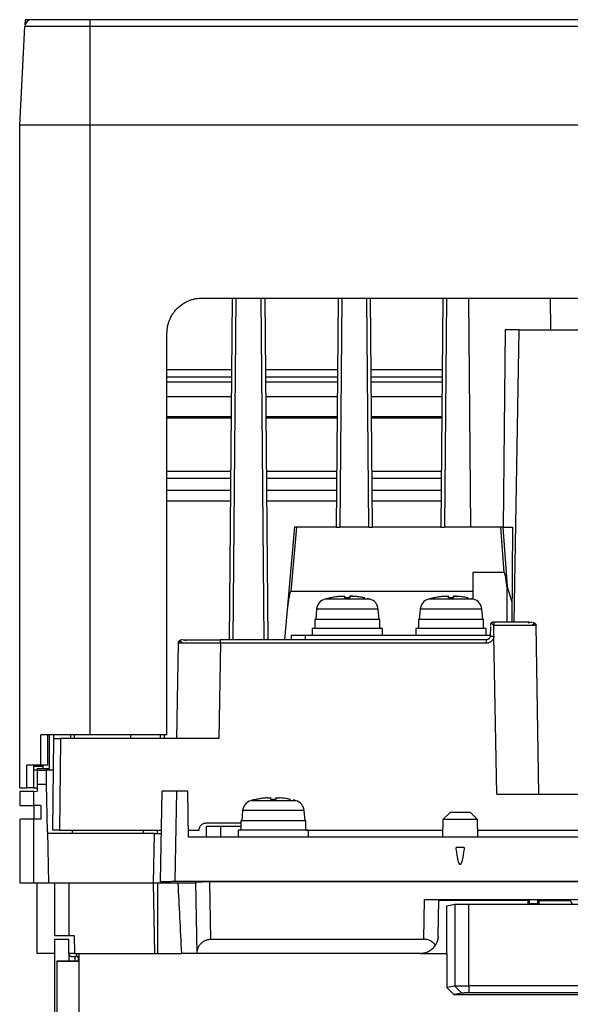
# Model space of a CAD drawing. Header units: millimetres. Extents: x 190.2 to 209.8, y 188.7 to 211.2.
# Tile 7 of 10: x 190.2 to 198.1, y 197.3 to 211.2. Entities that reach past the tile are written whole.
import ezdxf

# ---------------------------------------------------------------- set-up
doc = ezdxf.new("R2010")
doc.units = ezdxf.units.MM

msp = doc.modelspace()

# ---------------------------------------------------------------- linework, layer by layer
at = {"color": 7, "linetype": 'Continuous', "lineweight": 25}
for p, q in [((190.25, 209.744), (190.323, 211.145)), ((191.25, 211.145), (190.323, 211.145)), ((190.327, 211.169), (190.331, 211.24)), ((191.25, 211.145), (191.25, 211.24)), ((208.75, 211.24), (191.25, 211.24)), ((191.25, 209.744), (191.25, 211.145)), ((208.75, 211.145), (191.25, 211.145)), ((190.25, 200.34), (190.25, 209.744)), ((191.25, 209.744), (190.25, 209.744)), ((191.25, 201.09), (191.25, 209.744)), ((208.75, 209.744), (191.25, 209.744)), ((192.84, 207.29), (208.01, 207.29)), ((193.226, 202.44), (193.269, 207.29)), ((193.727, 207.29), (193.769, 202.44)), ((194.769, 207.29), (194.74, 204.04)), ((195.256, 204.04), (195.227, 207.29)), ((196.256, 207.29), (196.227, 204.04)), ((196.618, 207.29), (196.646, 204.04)), ((197.137, 206.84), (197.109, 204.04)), ((197.33, 206.84), (197.137, 206.84)), ((197.33, 206.84), (197.26, 202.69)), ((197.33, 206.84), (198.215, 206.84)), ((192.34, 201.09), (192.34, 206.79)), ((193.26, 206.27), (192.34, 206.27)), ((194.76, 206.27), (193.736, 206.27)), ((196.247, 206.27), (195.236, 206.27)), ((192.34, 206.17), (193.259, 206.17)), ((193.737, 206.17), (194.759, 206.17)), ((195.237, 206.17), (196.246, 206.17)), ((192.34, 206.1), (193.258, 206.1)), ((193.738, 206.1), (194.758, 206.1)), ((195.238, 206.1), (196.245, 206.1)), ((193.257, 205.886), (192.34, 205.886)), ((194.757, 205.886), (193.739, 205.886)), ((196.244, 205.886), (195.239, 205.886)), ((193.254, 205.605), (192.34, 205.605)), ((193.254, 205.585), (192.34, 205.585)), ((194.754, 205.605), (193.742, 205.605)), ((194.754, 205.585), (193.742, 205.585)), ((196.241, 205.605), (195.242, 205.605)), ((196.241, 205.585), (195.242, 205.585)), ((192.34, 204.835), (193.247, 204.835)), ((192.34, 204.735), (193.247, 204.735)), ((193.749, 204.835), (194.747, 204.835)), ((193.749, 204.735), (194.747, 204.735)), ((195.249, 204.835), (196.234, 204.835)), ((195.249, 204.735), (196.234, 204.735)), ((192.34, 204.565), (193.245, 204.565)), ((193.751, 204.565), (194.745, 204.565)), ((195.251, 204.565), (196.232, 204.565)), ((192.34, 204.41), (193.244, 204.41)), ((193.752, 204.41), (194.744, 204.41)), ((195.252, 204.41), (196.231, 204.41)), ((194.148, 204.041), (194.008, 202.44)), ((194.178, 204.04), (194.098, 203.129)), ((194.74, 204.04), (194.148, 204.04)), ((195.206, 204.04), (194.79, 204.04)), ((196.227, 204.04), (195.256, 204.04)), ((196.646, 204.04), (196.277, 204.04)), ((197.109, 204.04), (196.646, 204.04)), ((197.122, 203.395), (197.077, 204.04)), ((197.107, 204.04), (197.165, 203.197)), ((197.109, 204.04), (197.241, 204.04)), ((197.241, 204.04), (197.233, 202.69)), ((197.122, 203.395), (196.679, 203.395)), ((196.679, 203.395), (196.679, 203.019)), ((197.163, 203.196), (197.163, 202.69)), ((197.165, 203.197), (197.235, 202.975)), ((194.098, 203.129), (196.679, 203.129)), ((194.463, 202.876), (194.45, 202.73)), ((195.35, 202.73), (195.337, 202.876)), ((195.933, 202.876), (195.92, 202.73)), ((196.82, 202.73), (196.807, 202.876)), ((194.44, 202.73), (194.44, 202.6)), ((195.36, 202.6), (195.36, 202.73)), ((195.91, 202.73), (195.91, 202.6)), ((196.83, 202.6), (196.83, 202.73)), ((196.929, 202.628), (196.925, 202.488)), ((197.618, 200.25), (197.576, 202.641)), ((194.1, 202.5), (194.1, 202.44)), ((196.926, 202.5), (194.3, 202.5)), ((194.4, 202.6), (194.4, 202.5)), ((195.4, 202.5), (195.4, 202.6)), ((195.87, 202.6), (195.87, 202.5)), ((196.87, 202.5), (196.87, 202.6)), ((197.018, 200.25), (196.976, 202.49)), ((192.499, 202.391), (192.476, 201.04)), ((193.099, 202.391), (193.075, 201.04)), ((196.872, 202.44), (193.099, 202.44)), ((196.872, 202.391), (193.099, 202.391)), ((190.55, 200.66), (190.55, 201.09)), ((190.65, 200.66), (190.65, 201.09)), ((190.673, 200.59), (190.673, 201.09)), ((190.728, 201.09), (190.728, 201.04)), ((190.974, 201.04), (190.974, 201.09)), ((192.34, 201.09), (191.25, 201.09)), ((191.828, 201.04), (191.828, 201.09)), ((192.298, 201.09), (192.299, 201.04)), ((190.728, 201.04), (190.716, 199.74)), ((190.827, 201.01), (190.816, 199.74)), ((190.828, 201.04), (190.827, 201.01)), ((193.075, 201.04), (190.828, 201.04)), ((190.35, 200.34), (190.35, 200.66)), ((190.45, 200.59), (190.451, 200.66)), ((190.45, 200.34), (190.45, 200.66)), ((190.65, 200.66), (190.55, 200.66)), ((190.585, 200.64), (190.585, 200.66)), ((190.585, 200.64), (190.45, 200.64)), ((190.5, 200.59), (190.45, 200.59)), ((190.5, 200.614), (190.673, 200.614)), ((190.5, 200.614), (190.5, 200.59)), ((190.5, 200.59), (190.629, 200.59)), ((190.584, 200.614), (190.585, 200.64)), ((190.724, 200.59), (190.629, 200.59)), ((190.5, 200.393), (190.5, 200.29)), ((190.5, 200.393), (190.632, 200.393)), ((190.644, 199.719), (190.632, 200.393)), ((190.25, 200.288), (190.25, 200.088)), ((190.45, 200.34), (190.35, 200.34)), ((190.448, 200.289), (190.5, 200.29)), ((190.448, 200.289), (190.448, 200.087)), ((192.25, 199.008), (192.273, 200.29)), ((192.473, 200.29), (192.45, 199.012)), ((192.634, 200.29), (192.473, 200.29)), ((192.646, 199.64), (192.634, 200.29)), ((197.018, 200.25), (205.1, 200.25)), ((190.549, 200.086), (190.448, 200.087)), ((190.45, 200.087), (190.45, 199.893)), ((190.549, 200.086), (190.549, 199.894)), ((193.413, 200.016), (193.4, 199.87)), ((194.3, 199.87), (194.287, 200.016)), ((196.356, 199.99), (196.254, 199.89)), ((196.746, 199.89), (196.644, 199.99)), ((190.25, 199.891), (190.25, 198.99)), ((190.549, 199.894), (190.448, 199.893)), ((190.448, 199.893), (190.448, 198.99)), ((192.897, 199.84), (193.39, 199.84)), ((193.39, 199.87), (193.39, 199.74)), ((194.31, 199.74), (194.31, 199.87)), ((196.254, 199.89), (196.25, 199.64)), ((196.746, 199.89), (196.254, 199.89)), ((196.75, 199.64), (196.746, 199.89)), ((190.644, 199.719), (190.657, 198.99)), ((192.162, 199.69), (190.674, 199.69)), ((190.816, 199.74), (192.263, 199.74)), ((190.994, 199.74), (190.994, 199.69)), ((192.006, 199.69), (192.006, 199.74)), ((192.15, 198.99), (192.162, 199.69)), ((192.207, 199.69), (192.207, 199.74)), ((192.644, 199.74), (192.796, 199.74)), ((192.9, 199.64), (192.9, 199.79)), ((193.1, 199.79), (193.1, 199.64)), ((193.39, 199.79), (193.1, 199.79)), ((193.35, 199.74), (193.35, 199.64)), ((194.31, 199.74), (196.252, 199.74)), ((194.35, 199.64), (194.35, 199.74)), ((196.748, 199.74), (203.252, 199.74)), ((207.354, 199.64), (192.646, 199.64)), ((190.448, 198.99), (190.657, 198.99)), ((190.5, 197.99), (190.5, 198.99)), ((190.657, 198.99), (192.15, 198.99)), ((190.75, 198.24), (190.75, 198.99)), ((190.95, 198.24), (190.95, 198.99)), ((192.168, 197.99), (192.15, 198.99)), ((192.207, 198.99), (192.207, 197.99)), ((192.25, 198.99), (192.25, 199.008)), ((192.25, 198.99), (192.75, 198.99)), ((192.45, 199.012), (207.55, 199.012)), ((192.767, 197.99), (192.75, 198.999)), ((192.75, 198.99), (192.75, 198.985)), ((207.05, 199.003), (192.95, 199.003)), ((192.964, 198.19), (192.95, 199.003)), ((195.986, 198.19), (195.996, 198.753)), ((195.996, 198.753), (197.485, 198.753)), ((196.187, 198.235), (196.196, 198.751)), ((197.459, 198.74), (196.196, 198.74)), ((197.459, 198.74), (197.485, 198.753)), ((197.459, 198.74), (197.459, 198.69)), ((197.482, 198.695), (197.485, 198.753)), ((197.485, 198.753), (197.595, 198.753)), ((197.595, 198.753), (198.062, 198.753)), ((197.595, 198.753), (197.621, 198.74)), ((197.595, 198.753), (197.598, 198.695)), ((197.621, 198.74), (198.037, 198.74)), ((197.621, 198.69), (197.621, 198.74)), ((198.037, 198.74), (198.062, 198.753)), ((198.062, 198.753), (199.138, 198.753)), ((196.31, 198.664), (196.424, 198.687)), ((196.311, 197.99), (196.31, 198.664)), ((196.424, 198.687), (196.424, 197.526)), ((196.623, 197.528), (196.623, 198.69)), ((196.623, 198.69), (203.377, 198.69)), ((197.598, 198.695), (197.482, 198.695)), ((190.75, 196.803), (190.75, 198.19)), ((190.75, 198.19), (190.946, 198.19)), ((190.949, 197.989), (190.946, 198.19)), ((191.025, 198.24), (190.95, 198.24)), ((191.025, 198.24), (191.029, 197.99)), ((192.964, 198.19), (195.986, 198.19)), ((190.75, 197.99), (190.5, 197.99)), ((190.775, 197.878), (190.775, 196.91)), ((190.778, 197.875), (190.775, 197.878)), ((190.95, 197.878), (190.775, 197.878)), ((190.778, 197.875), (190.778, 196.913)), ((191.094, 197.875), (190.778, 197.875)), ((191.029, 197.99), (190.949, 197.99)), ((190.95, 197.878), (190.95, 197.981)), ((191.034, 197.878), (190.95, 197.878)), ((191.034, 197.94), (190.999, 197.94)), ((191.029, 197.99), (191.094, 197.99)), ((191.034, 197.94), (191.034, 197.878)), ((191.052, 197.94), (191.034, 197.94)), ((191.08, 197.878), (191.034, 197.878)), ((191.052, 197.99), (191.052, 197.94)), ((191.061, 197.94), (191.061, 197.99)), ((191.08, 197.94), (191.061, 197.94)), ((191.08, 197.941), (191.094, 197.941)), ((191.08, 197.941), (191.08, 197.878)), ((191.094, 197.878), (191.08, 197.878)), ((191.094, 197.13), (191.094, 197.99)), ((191.094, 197.99), (192.207, 197.99)), ((192.207, 197.99), (192.55, 197.99)), ((195.937, 197.99), (192.767, 197.99)), ((195.937, 197.99), (196.311, 197.99)), ((196.311, 197.99), (196.311, 197.504)), ((196.424, 197.526), (196.311, 197.504)), ((196.311, 197.504), (196.411, 197.404)), ((196.524, 197.426), (196.424, 197.526)), ((196.623, 197.528), (196.623, 197.428)), ((203.377, 197.528), (196.623, 197.528)), ((196.524, 197.426), (196.411, 197.404)), ((196.411, 197.404), (203.589, 197.404)), ((203.377, 197.428), (196.623, 197.428))]:
    msp.add_line(p, q, dxfattribs=at)
at = {"color": 8, "linetype": 'Continuous', "lineweight": 25}
for p, q in [((193.319, 207.29), (193.276, 202.44)), ((193.72, 202.44), (193.677, 207.29)), ((194.819, 207.29), (194.79, 204.04)), ((195.206, 204.04), (195.177, 207.29)), ((196.306, 207.29), (196.277, 204.04)), ((197.776, 207.29), (197.78, 206.84)), ((195.337, 202.876), (194.463, 202.876)), ((196.807, 202.876), (195.933, 202.876)), ((194.3, 202.5), (194.3, 202.44)), ((196.91, 202.454), (196.892, 202.444)), ((191.028, 201.04), (191.028, 201.09)), ((192.249, 201.04), (192.248, 201.09)), ((194.287, 200.016), (193.413, 200.016))]:
    msp.add_line(p, q, dxfattribs=at)
at = {"color": 7, "linetype": 'Continuous', "lineweight": 25}
for centre, radius, start, end in [((190.423, 211.14), 0.1, 90, 177), ((194.9, 201.86), 1.2, 101.7624, 105.4744), ((196.37, 201.86), 1.2, 101.7624, 105.4744), ((194.622, 202.862), 0.16, 105.5098, 175), ((194.9, 201.86), 1.2, 74.5315, 76.5416), ((195.178, 202.862), 0.16, 5, 74.4918), ((196.092, 202.862), 0.16, 105.5098, 175), ((196.37, 201.86), 1.2, 74.5315, 76.5416), ((196.648, 202.862), 0.16, 5, 74.4918), ((196.927, 202.493), 0.00419, 250.4393, 270.6723), ((193.572, 200.002), 0.16, 105.5098, 175), ((193.85, 199), 1.2, 101.7624, 105.4744), ((193.85, 199), 1.2, 74.5315, 76.5416), ((194.128, 200.002), 0.16, 5, 74.4918)]:
    msp.add_arc(centre, radius, start, end, dxfattribs=at)
for points, knots in [([(190.624, 211.24), (190.616, 211.24), (190.602, 211.24), (190.581, 211.24), (190.561, 211.24), (190.541, 211.24), (190.522, 211.24), (190.504, 211.24), (190.487, 211.24), (190.471, 211.24), (190.455, 211.24), (190.44, 211.24), (190.426, 211.24), (190.413, 211.24), (190.399, 211.24), (190.383, 211.24), (190.368, 211.24), (190.355, 211.24), (190.344, 211.24), (190.337, 211.24), (190.332, 211.24), (190.332, 211.24), (190.331, 211.24)], [0, 0, 0, 0, 0.039459, 0.079004, 0.118637, 0.158358, 0.198165, 0.238061, 0.278045, 0.318117, 0.358277, 0.398526, 0.438864, 0.47929, 0.519806, 0.585873, 0.652782, 0.720535, 0.789133, 0.858576, 0.928864, 1, 1, 1, 1]), ([(191.25, 211.24), (191.142, 211.24), (191.034, 211.24), (190.834, 211.24), (190.742, 211.24), (190.589, 211.24), (190.528, 211.24), (190.445, 211.24), (190.423, 211.24), (190.423, 211.24)], [0, 0, 0, 0, 0.25, 0.25, 0.5, 0.5, 0.75, 0.75, 1, 1, 1, 1]), ([(191.33, 211.24), (191.319, 211.24), (191.297, 211.24), (191.265, 211.24), (191.233, 211.24), (191.201, 211.24), (191.17, 211.24), (191.139, 211.24), (191.108, 211.24), (191.078, 211.24), (191.048, 211.24), (191.019, 211.24), (190.99, 211.24), (190.971, 211.24), (190.962, 211.24)], [0, 0, 0, 0, 0.086627, 0.172655, 0.258083, 0.342911, 0.427141, 0.510772, 0.593804, 0.676238, 0.758075, 0.839314, 0.919955, 1, 1, 1, 1]), ([(192.34, 206.79), (192.34, 206.798), (192.34, 206.814), (192.342, 206.837), (192.345, 206.86), (192.349, 206.884), (192.354, 206.907), (192.36, 206.929), (192.367, 206.952), (192.378, 206.982), (192.395, 207.02), (192.421, 207.064), (192.451, 207.106), (192.497, 207.157), (192.551, 207.2), (192.61, 207.235), (192.655, 207.255), (192.702, 207.271), (192.748, 207.282), (192.794, 207.289), (192.825, 207.289), (192.84, 207.29)], [0, 0, 0, 0, 0.03024, 0.060281, 0.090188, 0.120031, 0.149875, 0.179789, 0.20984, 0.240094, 0.304385, 0.368744, 0.434403, 0.50013, 0.631342, 0.695633, 0.759991, 0.821708, 0.883493, 0.94173, 1, 1, 1, 1]), ([(194.74, 204.04), (194.741, 204.04), (194.741, 204.04), (194.742, 204.04), (194.745, 204.04), (194.748, 204.04), (194.753, 204.04), (194.758, 204.04), (194.763, 204.04), (194.77, 204.04), (194.776, 204.04), (194.783, 204.04), (194.788, 204.04), (194.79, 204.04)], [0, 0, 0, 0, 0.090911, 0.181821, 0.27273, 0.363638, 0.454546, 0.545454, 0.636362, 0.72727, 0.818179, 0.909089, 1, 1, 1, 1]), ([(195.206, 204.04), (195.208, 204.04), (195.213, 204.04), (195.22, 204.04), (195.226, 204.04), (195.233, 204.04), (195.238, 204.04), (195.243, 204.04), (195.248, 204.04), (195.251, 204.04), (195.254, 204.04), (195.255, 204.04), (195.255, 204.04), (195.256, 204.04)], [0, 0, 0, 0, 0.090911, 0.181821, 0.27273, 0.363638, 0.454546, 0.545454, 0.636362, 0.72727, 0.818179, 0.909089, 1, 1, 1, 1]), ([(196.227, 204.04), (196.228, 204.04), (196.228, 204.04), (196.229, 204.04), (196.232, 204.04), (196.235, 204.04), (196.24, 204.04), (196.245, 204.04), (196.25, 204.04), (196.257, 204.04), (196.263, 204.04), (196.27, 204.04), (196.275, 204.04), (196.277, 204.04)], [0, 0, 0, 0, 0.090911, 0.181821, 0.27273, 0.363638, 0.454546, 0.545454, 0.636362, 0.72727, 0.818179, 0.909089, 1, 1, 1, 1]), ([(197.163, 203.196), (197.161, 203.215), (197.157, 203.25), (197.15, 203.298), (197.144, 203.332), (197.14, 203.352), (197.138, 203.362), (197.135, 203.371), (197.133, 203.378), (197.131, 203.384), (197.129, 203.389), (197.127, 203.392), (197.125, 203.395), (197.123, 203.395), (197.122, 203.395)], [0, 0, 0, 0, 0.27713, 0.514838, 0.713334, 0.769578, 0.819474, 0.863054, 0.900364, 0.931478, 0.956527, 0.975762, 0.989756, 1, 1, 1, 1]), ([(197.165, 203.197), (197.165, 203.198), (197.165, 203.198), (197.164, 203.198), (197.164, 203.197), (197.163, 203.196)], [0, 0, 0, 0, 0.316309, 0.606662, 1, 1, 1, 1]), ([(194.098, 203.129), (194.098, 203.129), (194.097, 203.129), (194.095, 203.127), (194.094, 203.125), (194.092, 203.123), (194.09, 203.119), (194.089, 203.115), (194.087, 203.11), (194.084, 203.1), (194.079, 203.083), (194.074, 203.058), (194.067, 203.022), (194.059, 202.973), (194.052, 202.917), (194.045, 202.853), (194.041, 202.81), (194.038, 202.785)], [0, 0, 0, 0, 0.004217, 0.009561, 0.016524, 0.025334, 0.036101, 0.048884, 0.063719, 0.080628, 0.137934, 0.212187, 0.303465, 0.451189, 0.638159, 0.785505, 1, 1, 1, 1]), ([(194.815, 203.056), (194.804, 203.055), (194.782, 203.054), (194.75, 203.05), (194.718, 203.046), (194.686, 203.04), (194.665, 203.036), (194.655, 203.034)], [0, 0, 0, 0, 0.202466, 0.403699, 0.603699, 0.802466, 1, 1, 1, 1]), ([(194.815, 203.056), (194.817, 203.056), (194.822, 203.057), (194.829, 203.057), (194.836, 203.057), (194.842, 203.058), (194.848, 203.058), (194.853, 203.058), (194.857, 203.058), (194.861, 203.057), (194.863, 203.057), (194.865, 203.057), (194.865, 203.056), (194.865, 203.056)], [0, 0, 0, 0, 0.091023, 0.181977, 0.272879, 0.363743, 0.454583, 0.545417, 0.636257, 0.727121, 0.818023, 0.908977, 1, 1, 1, 1]), ([(194.865, 203.056), (194.865, 203.056), (194.865, 203.057), (194.863, 203.057), (194.862, 203.057), (194.861, 203.057)], [0, 0, 0, 0, 0.3335511, 0.6668689, 1, 1, 1, 1]), ([(194.985, 203.056), (194.983, 203.056), (194.978, 203.057), (194.971, 203.057), (194.964, 203.057), (194.958, 203.058), (194.952, 203.058), (194.947, 203.058), (194.943, 203.058), (194.939, 203.057), (194.937, 203.057), (194.935, 203.057), (194.935, 203.056), (194.935, 203.056)], [0, 0, 0, 0, 0.0910228, 0.1819774, 0.2728789, 0.3637425, 0.4545834, 0.5454166, 0.6362575, 0.7271211, 0.8180226, 0.9089772, 1, 1, 1, 1]), ([(194.935, 203.056), (194.935, 203.056), (194.935, 203.057), (194.937, 203.057), (194.939, 203.057), (194.943, 203.058), (194.947, 203.058), (194.952, 203.058), (194.958, 203.058), (194.964, 203.057), (194.971, 203.057), (194.978, 203.057), (194.983, 203.056), (194.985, 203.056)], [0, 0, 0, 0, 0.091023, 0.181977, 0.272879, 0.363743, 0.454583, 0.545417, 0.636257, 0.727121, 0.818023, 0.908977, 1, 1, 1, 1]), ([(195.145, 203.034), (195.135, 203.036), (195.114, 203.04), (195.082, 203.046), (195.05, 203.05), (195.018, 203.054), (194.996, 203.055), (194.985, 203.056)], [0, 0, 0, 0, 0.197534, 0.396301, 0.596301, 0.797534, 1, 1, 1, 1]), ([(196.285, 203.056), (196.274, 203.055), (196.252, 203.054), (196.22, 203.05), (196.188, 203.046), (196.156, 203.04), (196.135, 203.036), (196.125, 203.034)], [0, 0, 0, 0, 0.202466, 0.403699, 0.603699, 0.802466, 1, 1, 1, 1]), ([(196.285, 203.056), (196.287, 203.056), (196.292, 203.057), (196.299, 203.057), (196.306, 203.057), (196.312, 203.058), (196.318, 203.058), (196.323, 203.058), (196.327, 203.058), (196.331, 203.057), (196.333, 203.057), (196.335, 203.057), (196.335, 203.056), (196.335, 203.056)], [0, 0, 0, 0, 0.091023, 0.181977, 0.272879, 0.363743, 0.454583, 0.545417, 0.636257, 0.727121, 0.818023, 0.908977, 1, 1, 1, 1]), ([(196.335, 203.056), (196.335, 203.056), (196.335, 203.057), (196.333, 203.057), (196.332, 203.057), (196.331, 203.057)], [0, 0, 0, 0, 0.333551, 0.666869, 1, 1, 1, 1]), ([(196.455, 203.056), (196.453, 203.056), (196.448, 203.057), (196.441, 203.057), (196.434, 203.057), (196.428, 203.058), (196.422, 203.058), (196.417, 203.058), (196.413, 203.058), (196.409, 203.057), (196.407, 203.057), (196.405, 203.057), (196.405, 203.056), (196.405, 203.056)], [0, 0, 0, 0, 0.091023, 0.181977, 0.272879, 0.363743, 0.454583, 0.545417, 0.636257, 0.727121, 0.818023, 0.908977, 1, 1, 1, 1]), ([(196.405, 203.056), (196.405, 203.056), (196.405, 203.057), (196.407, 203.057), (196.409, 203.057), (196.413, 203.058), (196.417, 203.058), (196.422, 203.058), (196.428, 203.058), (196.434, 203.057), (196.441, 203.057), (196.448, 203.057), (196.453, 203.056), (196.455, 203.056)], [0, 0, 0, 0, 0.091023, 0.181977, 0.272879, 0.363743, 0.454583, 0.545417, 0.636257, 0.727121, 0.818023, 0.908977, 1, 1, 1, 1]), ([(196.615, 203.034), (196.605, 203.036), (196.584, 203.04), (196.552, 203.046), (196.52, 203.05), (196.488, 203.054), (196.466, 203.055), (196.455, 203.056)], [0, 0, 0, 0, 0.1975341, 0.396301, 0.5963009, 0.7975339, 1, 1, 1, 1]), ([(195.221, 203.016), (195.221, 203.016), (195.077, 203.016), (194.723, 203.016), (194.579, 203.016), (194.579, 203.016)], [0, 0, 0, 0, 0.5, 0.5, 1, 1, 1, 1]), ([(196.691, 203.016), (196.691, 203.016), (196.547, 203.016), (196.193, 203.016), (196.049, 203.016), (196.049, 203.016)], [0, 0, 0, 0, 0.5, 0.5, 1, 1, 1, 1]), ([(195.36, 202.73), (195.36, 202.73), (195.348, 202.73), (195.302, 202.73), (195.268, 202.73), (195.183, 202.73), (195.132, 202.73), (195.02, 202.73), (194.96, 202.73), (194.84, 202.73), (194.78, 202.73), (194.668, 202.73), (194.617, 202.73), (194.532, 202.73), (194.498, 202.73), (194.452, 202.73), (194.44, 202.73), (194.44, 202.73)], [0, 0, 0, 0, 0.125, 0.125, 0.25, 0.25, 0.375, 0.375, 0.5, 0.5, 0.625, 0.625, 0.75, 0.75, 0.875, 0.875, 1, 1, 1, 1]), ([(196.83, 202.73), (196.83, 202.73), (196.818, 202.73), (196.772, 202.73), (196.738, 202.73), (196.653, 202.73), (196.602, 202.73), (196.49, 202.73), (196.43, 202.73), (196.31, 202.73), (196.25, 202.73), (196.138, 202.73), (196.087, 202.73), (196.002, 202.73), (195.968, 202.73), (195.922, 202.73), (195.91, 202.73), (195.91, 202.73)], [0, 0, 0, 0, 0.125, 0.125, 0.25, 0.25, 0.375, 0.375, 0.5, 0.5, 0.625, 0.625, 0.75, 0.75, 0.875, 0.875, 1, 1, 1, 1]), ([(196.94, 202.68), (196.939, 202.679), (196.937, 202.676), (196.934, 202.671), (196.931, 202.666), (196.93, 202.66), (196.929, 202.655), (196.929, 202.653)], [0, 0, 0, 0, 0.15976, 0.339244, 0.538906, 0.759076, 1, 1, 1, 1]), ([(196.977, 202.69), (196.975, 202.69), (196.968, 202.689), (196.958, 202.687), (196.948, 202.684), (196.943, 202.681), (196.94, 202.68)], [0, 0, 0, 0, 0.1958107, 0.5221827, 0.80775, 1, 1, 1, 1]), ([(196.977, 202.641), (196.976, 202.642), (196.973, 202.646), (196.969, 202.651), (196.963, 202.656), (196.957, 202.663), (196.948, 202.672), (196.943, 202.677), (196.94, 202.68)], [0, 0, 0, 0, 0.065941, 0.23608, 0.347126, 0.484495, 0.764803, 1, 1, 1, 1]), ([(196.977, 202.69), (196.977, 202.69), (196.977, 202.69), (196.977, 202.688), (196.977, 202.685), (196.977, 202.681), (196.977, 202.676), (196.977, 202.67), (196.977, 202.663), (196.977, 202.656), (196.977, 202.649), (196.977, 202.644), (196.977, 202.641)], [0, 0, 0, 0, 0.0899417, 0.1847765, 0.2838357, 0.3861975, 0.4907177, 0.5960952, 0.700964, 0.8039968, 0.9040028, 1, 1, 1, 1]), ([(197.485, 202.69), (197.482, 202.69), (197.475, 202.69), (197.464, 202.69), (197.45, 202.69), (197.43, 202.69), (197.402, 202.69), (197.369, 202.69), (197.331, 202.69), (197.287, 202.69), (197.236, 202.69), (197.19, 202.69), (197.141, 202.69), (197.091, 202.69), (197.043, 202.69), (197.007, 202.69), (196.986, 202.69), (196.977, 202.69)], [0, 0, 0, 0, 0.035141, 0.074464, 0.117973, 0.165672, 0.257055, 0.331893, 0.390837, 0.498757, 0.590666, 0.665753, 0.733022, 0.832791, 0.903933, 0.959686, 1, 1, 1, 1]), ([(196.978, 202.584), (196.978, 202.596), (196.978, 202.615), (196.978, 202.634), (196.977, 202.641)], [0, 0, 0, 0, 0.601551, 1, 1, 1, 1]), ([(197.576, 202.641), (197.576, 202.641), (197.576, 202.641), (197.575, 202.641), (197.572, 202.641), (197.569, 202.641), (197.564, 202.641), (197.559, 202.641), (197.553, 202.641), (197.545, 202.641), (197.537, 202.641), (197.529, 202.641), (197.519, 202.641), (197.509, 202.641), (197.497, 202.641), (197.486, 202.641), (197.473, 202.641), (197.46, 202.641), (197.446, 202.641), (197.432, 202.641), (197.417, 202.641), (197.396, 202.641), (197.369, 202.641), (197.333, 202.641), (197.295, 202.641), (197.255, 202.641), (197.213, 202.641), (197.169, 202.641), (197.123, 202.641), (197.075, 202.641), (197.027, 202.641), (196.994, 202.641), (196.977, 202.641)], [0, 0, 0, 0, 0.026293, 0.05245, 0.078469, 0.104351, 0.130096, 0.155703, 0.181174, 0.206508, 0.231704, 0.256764, 0.281687, 0.306472, 0.331121, 0.355633, 0.380007, 0.404245, 0.428346, 0.45231, 0.476138, 0.499828, 0.547343, 0.595414, 0.64404, 0.693223, 0.742961, 0.793256, 0.844107, 0.895515, 0.947479, 1, 1, 1, 1]), ([(197.516, 202.69), (197.513, 202.689), (197.507, 202.688), (197.479, 202.68), (197.465, 202.676)], [0, 0, 0, 0, 0.491851, 1, 1, 1, 1]), ([(197.527, 202.69), (197.539, 202.69), (197.552, 202.685), (197.571, 202.666), (197.576, 202.654), (197.576, 202.641)], [0, 0, 0, 0, 0.5, 0.5, 1, 1, 1, 1]), ([(197.528, 202.659), (197.538, 202.665), (197.558, 202.677), (197.549, 202.683), (197.545, 202.686)], [0, 0, 0, 0, 0.505677, 1, 1, 1, 1]), ([(197.565, 202.64), (197.565, 202.643), (197.565, 202.65), (197.562, 202.659), (197.557, 202.668), (197.553, 202.673), (197.55, 202.676)], [0, 0, 0, 0, 0.23307, 0.480088, 0.737344, 1, 1, 1, 1]), ([(194.3, 202.5), (194.274, 202.5), (194.248, 202.5), (194.199, 202.5), (194.177, 202.5), (194.14, 202.5), (194.125, 202.5), (194.105, 202.5), (194.1, 202.5), (194.1, 202.5)], [0, 0, 0, 0, 0.25, 0.25, 0.5, 0.5, 0.75, 0.75, 1, 1, 1, 1]), ([(195.4, 202.6), (195.4, 202.6), (195.387, 202.6), (195.337, 202.6), (195.3, 202.6), (195.207, 202.6), (195.152, 202.6), (195.031, 202.6), (194.965, 202.6), (194.835, 202.6), (194.769, 202.6), (194.648, 202.6), (194.593, 202.6), (194.5, 202.6), (194.463, 202.6), (194.413, 202.6), (194.4, 202.6), (194.4, 202.6)], [0, 0, 0, 0, 0.125, 0.125, 0.25, 0.25, 0.375, 0.375, 0.5, 0.5, 0.625, 0.625, 0.75, 0.75, 0.875, 0.875, 1, 1, 1, 1]), ([(196.87, 202.6), (196.87, 202.6), (196.857, 202.6), (196.807, 202.6), (196.77, 202.6), (196.677, 202.6), (196.622, 202.6), (196.501, 202.6), (196.435, 202.6), (196.305, 202.6), (196.239, 202.6), (196.118, 202.6), (196.063, 202.6), (195.97, 202.6), (195.933, 202.6), (195.883, 202.6), (195.87, 202.6), (195.87, 202.6)], [0, 0, 0, 0, 0.125, 0.125, 0.25, 0.25, 0.375, 0.375, 0.5, 0.5, 0.625, 0.625, 0.75, 0.75, 0.875, 0.875, 1, 1, 1, 1]), ([(196.976, 202.49), (196.976, 202.488), (196.976, 202.483), (196.975, 202.476), (196.973, 202.468), (196.97, 202.459), (196.967, 202.451), (196.962, 202.44), (196.952, 202.427), (196.937, 202.412), (196.917, 202.4), (196.895, 202.392), (196.88, 202.391), (196.872, 202.391)], [0, 0, 0, 0, 0.0413655, 0.0881129, 0.1405429, 0.1988683, 0.2543679, 0.3068549, 0.4274013, 0.5656488, 0.705638, 0.8525187, 1, 1, 1, 1]), ([(196.929, 202.49), (196.927, 202.485), (196.925, 202.475), (196.917, 202.462), (196.906, 202.451), (196.897, 202.446), (196.892, 202.444)], [0, 0, 0, 0, 0.254175, 0.502215, 0.749803, 1, 1, 1, 1]), ([(196.925, 202.489), (196.926, 202.489), (196.926, 202.489), (196.927, 202.489), (196.929, 202.489), (196.932, 202.489), (196.935, 202.49), (196.938, 202.49), (196.942, 202.49), (196.95, 202.49), (196.962, 202.49), (196.971, 202.49), (196.976, 202.49)], [0, 0, 0, 0, 0.093433, 0.179671, 0.258713, 0.330555, 0.395195, 0.452632, 0.502864, 0.64605, 0.811776, 1, 1, 1, 1]), ([(196.976, 202.523), (196.976, 202.534), (196.977, 202.55), (196.977, 202.57), (196.977, 202.579), (196.978, 202.584)], [0, 0, 0, 0, 0.544044, 0.761959, 1, 1, 1, 1]), ([(196.976, 202.49), (196.976, 202.495), (196.976, 202.507), (196.976, 202.518), (196.976, 202.523)], [0, 0, 0, 0, 0.497934, 1, 1, 1, 1]), ([(192.549, 202.44), (192.543, 202.44), (192.537, 202.439), (192.525, 202.434), (192.519, 202.43), (192.509, 202.421), (192.505, 202.415), (192.5, 202.403), (192.499, 202.397), (192.499, 202.391)], [0, 0, 0, 0, 0.25, 0.25, 0.5, 0.5, 0.75, 0.75, 1, 1, 1, 1]), ([(193.099, 202.391), (193.091, 202.391), (193.074, 202.391), (193.049, 202.391), (193.025, 202.391), (193.001, 202.391), (192.977, 202.391), (192.953, 202.391), (192.93, 202.391), (192.907, 202.391), (192.885, 202.391), (192.863, 202.391), (192.842, 202.391), (192.821, 202.391), (192.8, 202.391), (192.78, 202.391), (192.761, 202.391), (192.743, 202.391), (192.725, 202.391), (192.707, 202.391), (192.691, 202.391), (192.669, 202.391), (192.644, 202.391), (192.616, 202.391), (192.59, 202.391), (192.567, 202.391), (192.547, 202.391), (192.53, 202.391), (192.516, 202.391), (192.507, 202.391), (192.5, 202.391), (192.5, 202.391), (192.499, 202.391)], [0, 0, 0, 0, 0.0264241, 0.052699, 0.0788245, 0.1048008, 0.1306278, 0.1563055, 0.181834, 0.2072132, 0.2324433, 0.2575241, 0.2824558, 0.3072383, 0.3318717, 0.3563559, 0.380691, 0.404877, 0.4289139, 0.4528018, 0.4765406, 0.5001304, 0.5474305, 0.5953274, 0.6438212, 0.6929119, 0.7425998, 0.7928849, 0.8437674, 0.8952473, 0.9473248, 1, 1, 1, 1]), ([(192.526, 202.426), (192.523, 202.423), (192.519, 202.418), (192.514, 202.409), (192.511, 202.4), (192.511, 202.393), (192.511, 202.39)], [0, 0, 0, 0, 0.262696, 0.519964, 0.766969, 1, 1, 1, 1]), ([(192.531, 202.436), (192.527, 202.433), (192.518, 202.427), (192.539, 202.415), (192.549, 202.409)], [0, 0, 0, 0, 0.494343, 1, 1, 1, 1]), ([(192.613, 202.426), (192.598, 202.43), (192.569, 202.438), (192.563, 202.439), (192.56, 202.44)], [0, 0, 0, 0, 0.508197, 1, 1, 1, 1]), ([(192.581, 202.44), (192.583, 202.44), (192.598, 202.44), (192.704, 202.44), (192.883, 202.44), (193.027, 202.44), (193.099, 202.44)], [0, 0, 0, 0, 0.076051, 0.3849, 0.693894, 1, 1, 1, 1]), ([(193.099, 202.391), (193.099, 202.397), (193.099, 202.403), (193.099, 202.415), (193.099, 202.421), (193.099, 202.43), (193.099, 202.434), (193.099, 202.439), (193.099, 202.44), (193.099, 202.44)], [0, 0, 0, 0, 0.25, 0.25, 0.5, 0.5, 0.75, 0.75, 1, 1, 1, 1]), ([(196.892, 202.444), (196.892, 202.444), (196.89, 202.442), (196.883, 202.441), (196.876, 202.44), (196.872, 202.44)], [0, 0, 0, 0, 0.004514, 0.3685, 1, 1, 1, 1]), ([(196.872, 202.391), (196.872, 202.404), (196.872, 202.416), (196.872, 202.435), (196.872, 202.44), (196.872, 202.44)], [0, 0, 0, 0, 0.5, 0.5, 1, 1, 1, 1]), ([(191.25, 201.09), (191.239, 201.09), (191.218, 201.09), (191.186, 201.09), (191.154, 201.09), (191.122, 201.09), (191.091, 201.09), (191.038, 201.09), (190.964, 201.09), (190.871, 201.09), (190.783, 201.09), (190.708, 201.09), (190.647, 201.09), (190.597, 201.09), (190.566, 201.09), (190.55, 201.09)], [0, 0, 0, 0, 0.041341, 0.082602, 0.123824, 0.165049, 0.206321, 0.247681, 0.373814, 0.500016, 0.626149, 0.75235, 0.834942, 0.917378, 1, 1, 1, 1]), ([(190.728, 201.04), (190.728, 201.04), (190.728, 201.04), (190.729, 201.04), (190.731, 201.04), (190.736, 201.04), (190.743, 201.04), (190.756, 201.04), (190.772, 201.04), (190.79, 201.04), (190.809, 201.04), (190.821, 201.04), (190.828, 201.04)], [0, 0, 0, 0, 0.060262, 0.120028, 0.179837, 0.240227, 0.370018, 0.500149, 0.629932, 0.760058, 0.879941, 1, 1, 1, 1]), ([(190.55, 200.66), (190.543, 200.66), (190.53, 200.66), (190.51, 200.66), (190.491, 200.66), (190.473, 200.66), (190.455, 200.66), (190.432, 200.66), (190.405, 200.66), (190.376, 200.66), (190.359, 200.66), (190.35, 200.66)], [0, 0, 0, 0, 0.08343, 0.166732, 0.249973, 0.333223, 0.416551, 0.500025, 0.66674, 0.833215, 1, 1, 1, 1]), ([(190.5, 200.59), (190.5, 200.59), (190.5, 200.59), (190.5, 200.588), (190.5, 200.586), (190.5, 200.583), (190.5, 200.579), (190.5, 200.575), (190.5, 200.57), (190.5, 200.564), (190.5, 200.558), (190.5, 200.551), (190.5, 200.544), (190.5, 200.537), (190.5, 200.529), (190.5, 200.521), (190.5, 200.513), (190.5, 200.504), (190.5, 200.496), (190.5, 200.487), (190.5, 200.478), (190.5, 200.469), (190.5, 200.461), (190.5, 200.452), (190.5, 200.443), (190.5, 200.434), (190.5, 200.426), (190.5, 200.418), (190.5, 200.409), (190.5, 200.401), (190.5, 200.396), (190.5, 200.393)], [0, 0, 0, 0, 0.043626, 0.086599, 0.128919, 0.170586, 0.211599, 0.25196, 0.291668, 0.330722, 0.369124, 0.406872, 0.443968, 0.48041, 0.516199, 0.551335, 0.585818, 0.619648, 0.652825, 0.685349, 0.717219, 0.748436, 0.779001, 0.808912, 0.838169, 0.866774, 0.894726, 0.922024, 0.948669, 0.974661, 1, 1, 1, 1]), ([(190.632, 200.393), (190.632, 200.398), (190.632, 200.407), (190.632, 200.421), (190.632, 200.435), (190.632, 200.449), (190.631, 200.462), (190.631, 200.475), (190.631, 200.488), (190.631, 200.5), (190.63, 200.511), (190.63, 200.522), (190.63, 200.535), (190.63, 200.549), (190.629, 200.563), (190.629, 200.575), (190.629, 200.583), (190.629, 200.589), (190.629, 200.59), (190.629, 200.59)], [0, 0, 0, 0, 0.045466, 0.090933, 0.1364, 0.181866, 0.227334, 0.272801, 0.318269, 0.363736, 0.409204, 0.454673, 0.500141, 0.580634, 0.662253, 0.744999, 0.828872, 0.913872, 1, 1, 1, 1]), ([(190.25, 200.34), (190.25, 200.34), (190.259, 200.34), (190.292, 200.34), (190.317, 200.34), (190.35, 200.34)], [0, 0, 0, 0, 0.5, 0.5, 1, 1, 1, 1]), ([(190.448, 200.289), (190.443, 200.289), (190.434, 200.289), (190.42, 200.289), (190.405, 200.289), (190.391, 200.289), (190.377, 200.289), (190.363, 200.289), (190.35, 200.289), (190.337, 200.288), (190.325, 200.288), (190.313, 200.288), (190.302, 200.288), (190.292, 200.288), (190.282, 200.288), (190.274, 200.288), (190.267, 200.288), (190.261, 200.288), (190.256, 200.288), (190.253, 200.288), (190.25, 200.288), (190.25, 200.288), (190.25, 200.288)], [0, 0, 0, 0, 0.04569, 0.091832, 0.138428, 0.185478, 0.232981, 0.280937, 0.329348, 0.378212, 0.42753, 0.477301, 0.527527, 0.578207, 0.629341, 0.680929, 0.732971, 0.785468, 0.838419, 0.891825, 0.945685, 1, 1, 1, 1]), ([(190.448, 200.34), (190.45, 200.34), (190.453, 200.34), (190.494, 200.34), (190.5, 200.34)], [0, 0, 0, 0, 0.865029, 1, 1, 1, 1]), ([(192.473, 200.29), (192.468, 200.29), (192.458, 200.29), (192.444, 200.29), (192.43, 200.29), (192.416, 200.29), (192.403, 200.29), (192.39, 200.29), (192.377, 200.29), (192.364, 200.29), (192.353, 200.29), (192.342, 200.29), (192.331, 200.29), (192.321, 200.29), (192.312, 200.29), (192.304, 200.29), (192.297, 200.29), (192.291, 200.29), (192.285, 200.29), (192.281, 200.29), (192.277, 200.29), (192.275, 200.29), (192.273, 200.29), (192.273, 200.29), (192.273, 200.29)], [0, 0, 0, 0, 0.045459, 0.090916, 0.136372, 0.181828, 0.227282, 0.272736, 0.31819, 0.363643, 0.409095, 0.454548, 0.5, 0.545452, 0.590905, 0.636357, 0.68181, 0.727264, 0.772718, 0.818172, 0.863628, 0.909084, 0.954541, 1, 1, 1, 1]), ([(194.171, 200.156), (194.171, 200.156), (194.027, 200.156), (193.673, 200.156), (193.529, 200.156), (193.529, 200.156)], [0, 0, 0, 0, 0.5, 0.5, 1, 1, 1, 1]), ([(193.765, 200.196), (193.754, 200.195), (193.732, 200.194), (193.7, 200.19), (193.668, 200.186), (193.636, 200.18), (193.615, 200.176), (193.605, 200.174)], [0, 0, 0, 0, 0.202466, 0.403699, 0.603699, 0.802466, 1, 1, 1, 1]), ([(193.765, 200.196), (193.767, 200.196), (193.772, 200.197), (193.779, 200.197), (193.786, 200.197), (193.792, 200.198), (193.798, 200.198), (193.803, 200.198), (193.807, 200.198), (193.811, 200.197), (193.813, 200.197), (193.815, 200.197), (193.815, 200.196), (193.815, 200.196)], [0, 0, 0, 0, 0.0910228, 0.1819774, 0.2728789, 0.3637425, 0.4545834, 0.5454166, 0.6362575, 0.7271211, 0.8180226, 0.9089772, 1, 1, 1, 1]), ([(193.815, 200.196), (193.815, 200.196), (193.815, 200.197), (193.813, 200.197), (193.812, 200.197), (193.811, 200.197)], [0, 0, 0, 0, 0.333551, 0.666869, 1, 1, 1, 1]), ([(193.885, 200.196), (193.885, 200.196), (193.885, 200.197), (193.887, 200.197), (193.889, 200.197), (193.893, 200.198), (193.897, 200.198), (193.902, 200.198), (193.908, 200.198), (193.914, 200.197), (193.921, 200.197), (193.928, 200.197), (193.933, 200.196), (193.935, 200.196)], [0, 0, 0, 0, 0.0910228, 0.1819774, 0.2728789, 0.3637425, 0.4545834, 0.5454166, 0.6362575, 0.7271211, 0.8180226, 0.9089772, 1, 1, 1, 1]), ([(193.889, 200.197), (193.888, 200.197), (193.887, 200.197), (193.885, 200.197), (193.885, 200.196), (193.885, 200.196)], [0, 0, 0, 0, 0.333131, 0.666449, 1, 1, 1, 1]), ([(194.095, 200.174), (194.085, 200.176), (194.064, 200.18), (194.032, 200.186), (194, 200.19), (193.968, 200.194), (193.946, 200.195), (193.935, 200.196)], [0, 0, 0, 0, 0.197534, 0.396301, 0.596301, 0.797534, 1, 1, 1, 1]), ([(190.25, 200.088), (190.25, 200.088), (190.25, 200.088), (190.252, 200.088), (190.254, 200.088), (190.258, 200.088), (190.262, 200.088), (190.268, 200.088), (190.274, 200.088), (190.281, 200.088), (190.289, 200.088), (190.298, 200.088), (190.31, 200.088), (190.327, 200.088), (190.348, 200.087), (190.371, 200.087), (190.395, 200.087), (190.421, 200.087), (190.439, 200.087), (190.448, 200.087)], [0, 0, 0, 0, 0.045466, 0.090933, 0.136399, 0.181866, 0.227334, 0.272801, 0.318269, 0.363737, 0.409205, 0.454673, 0.500142, 0.580695, 0.662351, 0.745109, 0.82897, 0.913934, 1, 1, 1, 1]), ([(196.5, 199.99), (196.481, 199.99), (196.462, 199.99), (196.428, 199.99), (196.412, 199.99), (196.385, 199.99), (196.374, 199.99), (196.36, 199.99), (196.356, 199.99), (196.356, 199.99)], [0, 0, 0, 0, 0.25, 0.25, 0.5, 0.5, 0.75, 0.75, 1, 1, 1, 1]), ([(196.644, 199.99), (196.644, 199.99), (196.64, 199.99), (196.626, 199.99), (196.615, 199.99), (196.588, 199.99), (196.572, 199.99), (196.538, 199.99), (196.519, 199.99), (196.5, 199.99)], [0, 0, 0, 0, 0.25, 0.25, 0.5, 0.5, 0.75, 0.75, 1, 1, 1, 1]), ([(190.448, 199.893), (190.443, 199.893), (190.434, 199.893), (190.42, 199.893), (190.405, 199.893), (190.391, 199.893), (190.377, 199.893), (190.363, 199.892), (190.35, 199.892), (190.337, 199.892), (190.325, 199.892), (190.313, 199.892), (190.302, 199.892), (190.292, 199.892), (190.282, 199.892), (190.274, 199.892), (190.267, 199.892), (190.261, 199.892), (190.256, 199.891), (190.253, 199.891), (190.25, 199.891), (190.25, 199.891), (190.25, 199.891)], [0, 0, 0, 0, 0.045715, 0.091881, 0.138497, 0.185564, 0.233081, 0.28105, 0.32947, 0.37834, 0.427662, 0.477435, 0.52766, 0.578336, 0.629463, 0.681042, 0.733072, 0.785554, 0.838488, 0.891873, 0.945711, 1, 1, 1, 1]), ([(192.796, 199.74), (192.797, 199.743), (192.797, 199.75), (192.798, 199.759), (192.8, 199.768), (192.805, 199.78), (192.812, 199.795), (192.825, 199.811), (192.841, 199.824), (192.859, 199.833), (192.878, 199.839), (192.89, 199.84), (192.897, 199.84)], [0, 0, 0, 0, 0.060251, 0.120017, 0.179832, 0.240231, 0.370015, 0.500154, 0.629946, 0.760061, 0.879964, 1, 1, 1, 1]), ([(194.31, 199.87), (194.31, 199.87), (194.298, 199.87), (194.252, 199.87), (194.218, 199.87), (194.133, 199.87), (194.082, 199.87), (193.97, 199.87), (193.91, 199.87), (193.79, 199.87), (193.73, 199.87), (193.618, 199.87), (193.567, 199.87), (193.482, 199.87), (193.448, 199.87), (193.402, 199.87), (193.39, 199.87), (193.39, 199.87)], [0, 0, 0, 0, 0.125, 0.125, 0.25, 0.25, 0.375, 0.375, 0.5, 0.5, 0.625, 0.625, 0.75, 0.75, 0.875, 0.875, 1, 1, 1, 1]), ([(190.674, 199.69), (190.672, 199.69), (190.668, 199.69), (190.663, 199.692), (190.658, 199.695), (190.653, 199.698), (190.649, 199.703), (190.646, 199.708), (190.645, 199.714), (190.644, 199.717), (190.644, 199.719)], [0, 0, 0, 0, 0.1269328, 0.2493374, 0.3721504, 0.5002609, 0.6285686, 0.7598701, 0.8792114, 1, 1, 1, 1]), ([(190.816, 199.74), (190.813, 199.74), (190.807, 199.74), (190.798, 199.74), (190.788, 199.74), (190.776, 199.74), (190.761, 199.74), (190.745, 199.74), (190.732, 199.74), (190.723, 199.74), (190.717, 199.74), (190.717, 199.74), (190.716, 199.74)], [0, 0, 0, 0, 0.0602585, 0.1200191, 0.1798211, 0.2402024, 0.3699859, 0.5001121, 0.6298999, 0.7600335, 0.8799314, 1, 1, 1, 1]), ([(192.162, 199.69), (192.165, 199.69), (192.172, 199.69), (192.181, 199.69), (192.19, 199.69), (192.203, 199.69), (192.218, 199.69), (192.233, 199.69), (192.246, 199.69), (192.256, 199.69), (192.261, 199.69), (192.262, 199.69), (192.262, 199.69)], [0, 0, 0, 0, 0.060265, 0.120031, 0.179837, 0.240222, 0.370007, 0.50013, 0.629912, 0.760039, 0.879933, 1, 1, 1, 1]), ([(193.1, 199.79), (193.074, 199.79), (193.048, 199.79), (192.999, 199.79), (192.977, 199.79), (192.94, 199.79), (192.925, 199.79), (192.905, 199.79), (192.9, 199.79), (192.9, 199.79)], [0, 0, 0, 0, 0.25, 0.25, 0.5, 0.5, 0.75, 0.75, 1, 1, 1, 1]), ([(194.35, 199.74), (194.35, 199.74), (194.337, 199.74), (194.287, 199.74), (194.25, 199.74), (194.157, 199.74), (194.102, 199.74), (193.981, 199.74), (193.915, 199.74), (193.785, 199.74), (193.719, 199.74), (193.598, 199.74), (193.543, 199.74), (193.45, 199.74), (193.413, 199.74), (193.363, 199.74), (193.35, 199.74), (193.35, 199.74)], [0, 0, 0, 0, 0.125, 0.125, 0.25, 0.25, 0.375, 0.375, 0.5, 0.5, 0.625, 0.625, 0.75, 0.75, 0.875, 0.875, 1, 1, 1, 1]), ([(196.557, 199.49), (196.556, 199.476), (196.552, 199.45), (196.547, 199.412), (196.542, 199.379), (196.537, 199.349), (196.532, 199.323), (196.527, 199.301), (196.521, 199.284), (196.516, 199.27), (196.511, 199.259), (196.506, 199.253), (196.5, 199.25), (196.494, 199.253), (196.489, 199.259), (196.484, 199.269), (196.479, 199.283), (196.473, 199.301), (196.468, 199.323), (196.463, 199.349), (196.458, 199.378), (196.453, 199.412), (196.448, 199.45), (196.444, 199.476), (196.443, 199.49)], [0, 0, 0, 0, 0.083444, 0.159078, 0.226919, 0.286989, 0.339319, 0.383959, 0.420986, 0.450541, 0.472903, 0.488738, 0.499944, 0.51108, 0.526815, 0.549092, 0.578587, 0.615585, 0.660224, 0.712585, 0.772716, 0.840648, 0.916404, 1, 1, 1, 1]), ([(190.25, 198.99), (190.25, 198.99), (190.25, 198.99), (190.252, 198.99), (190.254, 198.99), (190.257, 198.99), (190.261, 198.99), (190.265, 198.99), (190.27, 198.99), (190.275, 198.99), (190.28, 198.99), (190.286, 198.99), (190.291, 198.99), (190.297, 198.99), (190.302, 198.99), (190.312, 198.99), (190.328, 198.99), (190.35, 198.99), (190.374, 198.99), (190.398, 198.99), (190.423, 198.99), (190.44, 198.99), (190.448, 198.99)], [0, 0, 0, 0, 0.046321, 0.091012, 0.134074, 0.175505, 0.215307, 0.253479, 0.29002, 0.324932, 0.358213, 0.389864, 0.419885, 0.448275, 0.475035, 0.500165, 0.587319, 0.672933, 0.757008, 0.839544, 0.920542, 1, 1, 1, 1]), ([(192.15, 198.99), (192.153, 198.99), (192.159, 198.99), (192.169, 198.99), (192.178, 198.99), (192.19, 198.99), (192.205, 198.99), (192.221, 198.99), (192.234, 198.99), (192.243, 198.99), (192.249, 198.99), (192.25, 198.99), (192.25, 198.99)], [0, 0, 0, 0, 0.060265, 0.120031, 0.179837, 0.240222, 0.370007, 0.50013, 0.629912, 0.760039, 0.879933, 1, 1, 1, 1]), ([(192.25, 199.008), (192.25, 199.008), (192.251, 199.008), (192.252, 199.009), (192.254, 199.009), (192.258, 199.009), (192.262, 199.009), (192.267, 199.01), (192.274, 199.01), (192.281, 199.01), (192.289, 199.01), (192.299, 199.01), (192.309, 199.011), (192.321, 199.011), (192.336, 199.011), (192.353, 199.011), (192.373, 199.011), (192.396, 199.012), (192.422, 199.012), (192.441, 199.012), (192.45, 199.012)], [0, 0, 0, 0, 0.0431942, 0.0868416, 0.1309421, 0.1754958, 0.2205029, 0.2659632, 0.3118769, 0.3582441, 0.4050648, 0.4523389, 0.5000667, 0.5519494, 0.610347, 0.6752579, 0.7466807, 0.8246133, 0.9090538, 1, 1, 1, 1]), ([(192.55, 197.99), (192.541, 198.16), (192.525, 198.494), (192.507, 198.827), (192.498, 198.99)], [0, 0, 0, 0, 0.5115, 1, 1, 1, 1]), ([(192.95, 199.003), (192.945, 199.003), (192.935, 199.003), (192.921, 199.003), (192.907, 199.003), (192.893, 199.003), (192.879, 199.003), (192.866, 199.003), (192.854, 199.003), (192.841, 199.002), (192.83, 199.002), (192.819, 199.002), (192.806, 199.002), (192.792, 199.002), (192.778, 199.001), (192.766, 199.001), (192.757, 199), (192.751, 199), (192.75, 199), (192.75, 198.999)], [0, 0, 0, 0, 0.04585, 0.091621, 0.137313, 0.182927, 0.228462, 0.27392, 0.319301, 0.364604, 0.409831, 0.454981, 0.500055, 0.575407, 0.653946, 0.735675, 0.820593, 0.908701, 1, 1, 1, 1]), ([(195.996, 198.753), (196, 198.753), (196.009, 198.753), (196.021, 198.753), (196.033, 198.753), (196.046, 198.753), (196.058, 198.753), (196.078, 198.753), (196.106, 198.753), (196.138, 198.752), (196.164, 198.752), (196.181, 198.752), (196.19, 198.752), (196.195, 198.751), (196.196, 198.751), (196.196, 198.751)], [0, 0, 0, 0, 0.040278, 0.080246, 0.120061, 0.159886, 0.199878, 0.240198, 0.370027, 0.500027, 0.629861, 0.759875, 0.840089, 0.919703, 1, 1, 1, 1]), ([(198.087, 198.69), (198.087, 198.692), (198.086, 198.696), (198.085, 198.702), (198.083, 198.71), (198.079, 198.718), (198.072, 198.726), (198.064, 198.732), (198.055, 198.737), (198.046, 198.739), (198.04, 198.74), (198.037, 198.74)], [0, 0, 0, 0, 0.0795914, 0.1592125, 0.2401144, 0.3685803, 0.5000445, 0.6285193, 0.7599927, 0.8792721, 1, 1, 1, 1]), ([(196.424, 198.687), (196.425, 198.687), (196.426, 198.687), (196.428, 198.687), (196.432, 198.687), (196.437, 198.688), (196.446, 198.688), (196.461, 198.688), (196.487, 198.689), (196.518, 198.689), (196.548, 198.69), (196.576, 198.69), (196.599, 198.69), (196.615, 198.69), (196.623, 198.69)], [0, 0, 0, 0, 0.0484807, 0.096602, 0.1446125, 0.1927623, 0.2412997, 0.3705964, 0.5000675, 0.6293568, 0.7588207, 0.8393674, 0.9193739, 1, 1, 1, 1]), ([(190.95, 198.24), (190.946, 198.24), (190.937, 198.24), (190.925, 198.24), (190.913, 198.24), (190.9, 198.24), (190.888, 198.24), (190.868, 198.24), (190.839, 198.24), (190.808, 198.24), (190.782, 198.24), (190.765, 198.24), (190.756, 198.24), (190.751, 198.24), (190.75, 198.24), (190.75, 198.24)], [0, 0, 0, 0, 0.040273, 0.080237, 0.120049, 0.159871, 0.199863, 0.240183, 0.370021, 0.500033, 0.629879, 0.759899, 0.840109, 0.919715, 1, 1, 1, 1]), ([(192.767, 197.99), (192.767, 197.994), (192.767, 198.003), (192.769, 198.016), (192.77, 198.027), (192.772, 198.038), (192.775, 198.047), (192.777, 198.056), (192.784, 198.074), (192.797, 198.1), (192.822, 198.132), (192.853, 198.157), (192.883, 198.174), (192.908, 198.182), (192.926, 198.187), (192.945, 198.189), (192.958, 198.19), (192.964, 198.19)], [0, 0, 0, 0, 0.050506, 0.0973931, 0.1406616, 0.1803122, 0.216346, 0.2487642, 0.2775687, 0.4275777, 0.5558273, 0.6843901, 0.7989178, 0.8509695, 0.9015615, 0.9510957, 1, 1, 1, 1]), ([(196.148, 198.106), (196.145, 198.109), (196.141, 198.115), (196.134, 198.124), (196.126, 198.132), (196.114, 198.143), (196.099, 198.155), (196.078, 198.168), (196.056, 198.178), (196.033, 198.185), (196.01, 198.189), (195.994, 198.19), (195.986, 198.19)], [0, 0, 0, 0, 0.071002, 0.140489, 0.208658, 0.275717, 0.408892, 0.536593, 0.658915, 0.777244, 0.889231, 1, 1, 1, 1]), ([(196.187, 198.235), (196.187, 198.231), (196.186, 198.222), (196.185, 198.208), (196.183, 198.197), (196.181, 198.186), (196.179, 198.177), (196.175, 198.164), (196.169, 198.146), (196.159, 198.125), (196.151, 198.112), (196.148, 198.106)], [0, 0, 0, 0, 0.107166, 0.204853, 0.293061, 0.37179, 0.441042, 0.500816, 0.682217, 0.84858, 1, 1, 1, 1]), ([(195.937, 197.99), (195.941, 197.99), (195.949, 197.99), (195.962, 197.991), (195.974, 197.992), (195.986, 197.995), (196.005, 197.999), (196.029, 198.007), (196.058, 198.02), (196.085, 198.038), (196.109, 198.058), (196.131, 198.081), (196.142, 198.097), (196.148, 198.106)], [0, 0, 0, 0, 0.04371, 0.087383, 0.131234, 0.175475, 0.220314, 0.338055, 0.460714, 0.588775, 0.723088, 0.858799, 1, 1, 1, 1]), ([(190.95, 197.981), (190.95, 197.982), (190.949, 197.985), (190.949, 197.988), (190.949, 197.989)], [0, 0, 0, 0, 0.500003, 1, 1, 1, 1]), ([(190.999, 197.94), (190.997, 197.94), (190.992, 197.94), (190.985, 197.942), (190.979, 197.944), (190.973, 197.947), (190.967, 197.952), (190.961, 197.957), (190.956, 197.965), (190.952, 197.972), (190.951, 197.978), (190.95, 197.981)], [0, 0, 0, 0, 0.101536, 0.200361, 0.298435, 0.397763, 0.500275, 0.627569, 0.757822, 0.878192, 1, 1, 1, 1]), ([(192.767, 197.99), (192.767, 197.99), (192.767, 197.99), (192.766, 197.99), (192.764, 197.99), (192.761, 197.99), (192.758, 197.99), (192.751, 197.99), (192.737, 197.99), (192.711, 197.99), (192.68, 197.99), (192.646, 197.99), (192.613, 197.99), (192.583, 197.99), (192.561, 197.99), (192.55, 197.99)], [0, 0, 0, 0, 0.041248, 0.082393, 0.123489, 0.16459, 0.20575, 0.247023, 0.373484, 0.50004, 0.626495, 0.753046, 0.835415, 0.917588, 1, 1, 1, 1]), ([(196.424, 197.526), (196.425, 197.526), (196.425, 197.526), (196.428, 197.527), (196.432, 197.527), (196.436, 197.527), (196.441, 197.527), (196.446, 197.527), (196.452, 197.527), (196.459, 197.527), (196.466, 197.527), (196.473, 197.527), (196.481, 197.527), (196.489, 197.527), (196.497, 197.528), (196.505, 197.528), (196.514, 197.528), (196.522, 197.528), (196.531, 197.528), (196.539, 197.528), (196.547, 197.528), (196.556, 197.528), (196.564, 197.528), (196.572, 197.528), (196.58, 197.528), (196.588, 197.528), (196.595, 197.528), (196.603, 197.528), (196.61, 197.528), (196.617, 197.528), (196.621, 197.528), (196.623, 197.528)], [0, 0, 0, 0, 0.046723, 0.092572, 0.137547, 0.181647, 0.224873, 0.267225, 0.308703, 0.349306, 0.389035, 0.42789, 0.465871, 0.502977, 0.539209, 0.574566, 0.60905, 0.642658, 0.675393, 0.707253, 0.738238, 0.768349, 0.797586, 0.825948, 0.853436, 0.88005, 0.905789, 0.930653, 0.954643, 0.977759, 1, 1, 1, 1]), ([(196.623, 197.428), (196.62, 197.428), (196.614, 197.428), (196.605, 197.428), (196.596, 197.428), (196.584, 197.428), (196.57, 197.428), (196.555, 197.427), (196.543, 197.427), (196.533, 197.427), (196.526, 197.427), (196.525, 197.426), (196.524, 197.426)], [0, 0, 0, 0, 0.062768, 0.124925, 0.187006, 0.24955, 0.374317, 0.499613, 0.624559, 0.749916, 0.875319, 1, 1, 1, 1])]:
    msp.add_open_spline(points, degree=3, knots=knots, dxfattribs=at)
for points in [[(194.655, 203.034), (194.655, 203.034), (194.655, 203.035), (194.655, 203.035)], [(194.865, 203.034), (194.865, 203.045), (194.865, 203.053), (194.865, 203.056)], [(194.935, 203.034), (194.923, 203.034), (194.9, 203.035), (194.877, 203.034), (194.865, 203.034)], [(194.935, 203.056), (194.935, 203.053), (194.935, 203.045), (194.935, 203.034)], [(195.145, 203.034), (195.145, 203.034), (195.145, 203.035), (195.145, 203.035)], [(196.125, 203.034), (196.125, 203.034), (196.125, 203.035), (196.125, 203.035)], [(196.335, 203.034), (196.335, 203.045), (196.335, 203.053), (196.335, 203.056)], [(196.405, 203.034), (196.393, 203.034), (196.37, 203.035), (196.347, 203.034), (196.335, 203.034)], [(196.405, 203.056), (196.405, 203.053), (196.405, 203.045), (196.405, 203.034)], [(196.615, 203.034), (196.615, 203.034), (196.615, 203.035), (196.615, 203.035)], [(196.929, 202.653), (196.929, 202.649), (196.929, 202.645), (196.93, 202.641)], [(193.605, 200.174), (193.605, 200.174), (193.605, 200.175), (193.605, 200.175)], [(193.815, 200.174), (193.815, 200.185), (193.815, 200.193), (193.815, 200.196)], [(193.885, 200.174), (193.873, 200.174), (193.85, 200.175), (193.827, 200.174), (193.815, 200.174)], [(193.885, 200.196), (193.885, 200.193), (193.885, 200.185), (193.885, 200.174)], [(194.095, 200.174), (194.095, 200.174), (194.095, 200.175), (194.095, 200.175)], [(196.557, 199.49), (196.519, 199.49), (196.481, 199.49), (196.443, 199.49)]]:
    msp.add_open_spline(points, degree=3, dxfattribs=at)

doc.saveas('drawing.dxf')
